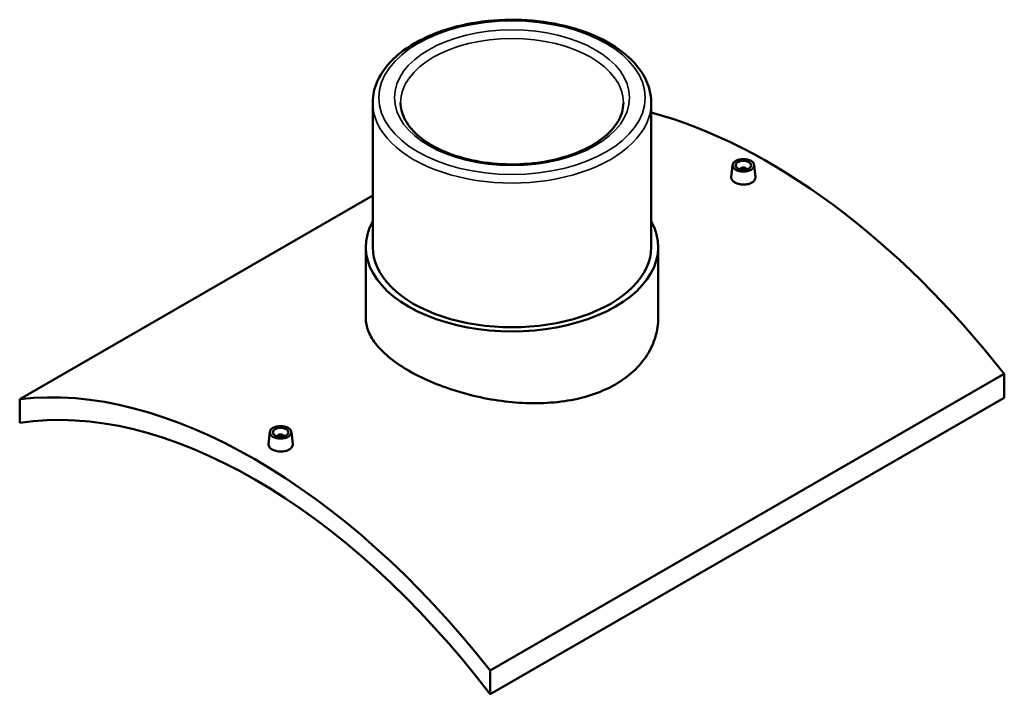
# Model space of a CAD drawing. Header units: millimetres. Extents: x -309 to 1511, y -527 to 1065.
# Tile 5 of 5: x 875 to 1511, y 608 to 1045. Entities that reach past the tile are written whole.
import ezdxf

# ---------------------------------------------------------------- set-up
doc = ezdxf.new("R2010")
doc.units = ezdxf.units.MM
doc.layers.add('Visible (ANSI)', color=7, linetype='Continuous', lineweight=50)
doc.layers.add('Visible Narrow (ANSI)', color=7, linetype='Continuous', lineweight=35)

msp = doc.modelspace()

# ---------------------------------------------------------------- linework, layer by layer
at = {"layer": 'Visible (ANSI)'}
for p, q in [((1102.75, 990.99), (1102.75, 897.66)), ((1282.75, 990.99), (1282.75, 897.66)), ((1335.32, 950.7), (1334.47, 942.86)), ((1349.29, 950.7), (1350.13, 942.87)), ((1340.3, 947.8), (1340.3, 948)), ((1344.3, 947.8), (1344.3, 948)), ((874.55, 799.22), (1102.75, 930.97)), ((1098.25, 897.66), (1098.25, 851.86)), ((1287.25, 897.66), (1287.25, 851.86)), ((1510.95, 815.55), (1178.61, 623.67)), ((1510.95, 815.55), (1510.95, 800.18)), ((874.55, 799.22), (874.55, 783.85)), ((1178.61, 608.3), (1510.95, 800.18)), ((1036.21, 778.01), (1035.37, 770.17)), ((1050.18, 778.01), (1051.02, 770.18)), ((1041.2, 775.31), (1041.2, 775.12)), ((1045.2, 775.31), (1045.2, 775.12)), ((1178.61, 608.3), (1178.61, 623.67))]:
    msp.add_line(p, q, dxfattribs=at)
for centre, major_axis, start_param, end_param in [((1358.92, 612.54), (208, -360.27), 1.813054, 2.618123), ((1342.3, 948), (-2, 0), 2.963882, 6.460896), ((1192.75, 897.66), (94.5, 0), 2.831748, 6.59303), ((1192.75, 897.66), (-90, 0), 0, 3.141593), ((1026.58, 420.67), (-208, 360.27), 4.954647, 6.040927), ((1026.58, 420.67), (-200, 346.41), 4.930318, 6.065257), ((1043.2, 775.31), (-2, 0), 2.963882, 6.460896)]:
    msp.add_ellipse(centre, major_axis=major_axis, ratio=0.57735, start_param=start_param, end_param=end_param, dxfattribs=at)
for centre, major_axis in [((1342.3, 950.45), (7, 0)), ((1342.3, 950.45), (5, 0)), ((1043.2, 777.76), (-7, 0)), ((1043.2, 777.76), (5, 0))]:
    msp.add_ellipse(centre, major_axis=major_axis, ratio=0.57735, dxfattribs=at)
for points, knots in [([(1282.75, 990.99), (1282.75, 996.54), (1281.31, 1002.08), (1275.73, 1012.71), (1271.47, 1017.77), (1260.44, 1026.99), (1253.55, 1031.1), (1237.94, 1037.83), (1229.21, 1040.43), (1210.86, 1043.87), (1201.24, 1044.71), (1182.06, 1044.57), (1172.49, 1043.59), (1154.33, 1039.9), (1145.74, 1037.19), (1130.37, 1030.24), (1123.6, 1026), (1112.66, 1016.34), (1108.47, 1010.92), (1103.82, 1000.56), (1102.75, 995.78), (1102.75, 990.99)], [0.785398, 0.785398, 0.785398, 0.785398, 1.079856, 1.079856, 1.389583, 1.389583, 1.715103, 1.715103, 2.042532, 2.042532, 2.368713, 2.368713, 2.694366, 2.694366, 3.020629, 3.020629, 3.348119, 3.348119, 3.673027, 3.673027, 3.926991, 3.926991, 3.926991, 3.926991]), ([(1264.75, 990.99), (1264.75, 986.54), (1263.37, 982.06), (1257.93, 973.74), (1254.14, 969.92), (1244.62, 963.19), (1238.98, 960.27), (1226.31, 955.53), (1219.27, 953.72), (1204.5, 951.42), (1196.76, 950.94), (1181.39, 951.38), (1173.77, 952.31), (1159.46, 955.45), (1152.77, 957.66), (1141.04, 963.09), (1135.99, 966.3), (1127.96, 973.32), (1124.99, 977.12), (1121.53, 984.29), (1120.75, 987.64), (1120.75, 990.99)], [5.497787, 5.497787, 5.497787, 5.497787, 5.858897, 5.858897, 6.183119, 6.183119, 6.494031, 6.494031, 6.805444, 6.805444, 7.1184, 7.1184, 7.431802, 7.431802, 7.744352, 7.744352, 8.055237, 8.055237, 8.367633, 8.367633, 8.63938, 8.63938, 8.63938, 8.63938]), ([(1347.85, 939.35), (1347.15, 938.95), (1346.27, 938.6), (1344.34, 938.15), (1343.29, 938.05), (1341.32, 938.06), (1340.27, 938.18), (1338.34, 938.66), (1337.45, 939.01), (1336.06, 939.81), (1335.46, 940.32), (1334.66, 941.42), (1334.46, 942.02), (1334.46, 942.67), (1334.46, 942.77), (1334.47, 942.86)], [2.363582, 2.363582, 2.363582, 2.363582, 2.659057, 2.659057, 2.954533, 2.954533, 3.249953, 3.249953, 3.545373, 3.545373, 3.840793, 3.840793, 4.136213, 4.136213, 4.184151, 4.184151, 4.184151, 4.184151]), ([(1350.13, 942.87), (1350.14, 942.77), (1350.15, 942.68), (1350.15, 942), (1349.95, 941.39), (1349.15, 940.26), (1348.55, 939.75), (1347.85, 939.35)], [6.4516093, 6.4516093, 6.4516093, 6.4516093, 6.4997946, 6.4997946, 6.7952701, 6.7952701, 7.0907457, 7.0907457, 7.0907457, 7.0907457]), ([(1259.57, 808.81), (1255.36, 806.38), (1250.6, 804.21), (1240.26, 800.65), (1234.68, 799.25), (1223.03, 797.32), (1216.97, 796.78), (1204.79, 796.49), (1198.67, 796.74), (1186.83, 797.85), (1180.71, 798.75), (1168.53, 801.2), (1162.46, 802.75), (1150.82, 806.36), (1145.23, 808.42), (1134.89, 812.87), (1130.14, 815.26), (1121.72, 820.12), (1117.77, 822.76), (1110.83, 828.29), (1107.83, 831.19), (1103.01, 837.08), (1101.2, 840.08), (1098.81, 846.04), (1098.25, 849), (1098.25, 851.86)], [0, 0, 0, 0, 1.786661, 1.786661, 3.573321, 3.573321, 5.359982, 5.359982, 7.146643, 7.146643, 8.933135, 8.933135, 10.719627, 10.719627, 12.506119, 12.506119, 14.292611, 14.292611, 16.079103, 16.079103, 17.865596, 17.865596, 19.652088, 19.652088, 21.43858, 21.43858, 21.43858, 21.43858]), ([(1287.25, 851.86), (1287.25, 847.89), (1286.68, 843.77), (1284.3, 835.65), (1282.49, 831.64), (1277.67, 824.08), (1274.67, 820.51), (1267.73, 814.09), (1263.78, 811.24), (1259.57, 808.81)], [50.023802, 50.023802, 50.023802, 50.023802, 51.810463, 51.810463, 53.597124, 53.597124, 55.383784, 55.383784, 57.170445, 57.170445, 57.170445, 57.170445]), ([(1048.74, 766.66), (1048.05, 766.26), (1047.17, 765.91), (1045.23, 765.46), (1044.18, 765.36), (1042.21, 765.37), (1041.16, 765.49), (1039.23, 765.97), (1038.35, 766.32), (1036.96, 767.12), (1036.35, 767.63), (1035.55, 768.73), (1035.35, 769.33), (1035.35, 769.98), (1035.36, 770.08), (1035.37, 770.17)], [0, 0, 0, 0, 0.295476, 0.295476, 0.590951, 0.590951, 0.886371, 0.886371, 1.181791, 1.181791, 1.477211, 1.477211, 1.772631, 1.772631, 1.82057, 1.82057, 1.82057, 1.82057]), ([(1051.02, 770.18), (1051.03, 770.08), (1051.04, 769.99), (1051.04, 769.32), (1050.84, 768.7), (1050.04, 767.57), (1049.44, 767.06), (1048.74, 766.66)], [4.0880274, 4.0880274, 4.0880274, 4.0880274, 4.1362127, 4.1362127, 4.4316883, 4.4316883, 4.7271638, 4.7271638, 4.7271638, 4.7271638])]:
    msp.add_open_spline(points, degree=3, knots=knots, dxfattribs=at)
at = {"layer": 'Visible Narrow (ANSI)'}
for major_axis in [(86, 0), (76, 0)]:
    msp.add_ellipse((1192.75, 994.26), major_axis=major_axis, ratio=0.57735, dxfattribs=at)
for major_axis, start_param, end_param in [((-72, 0), 3.141593, 6.283185), ((-90, 0), 0, 3.141593)]:
    msp.add_ellipse((1192.75, 990.99), major_axis=major_axis, ratio=0.57735, start_param=start_param, end_param=end_param, dxfattribs=at)

doc.saveas('drawing.dxf')
